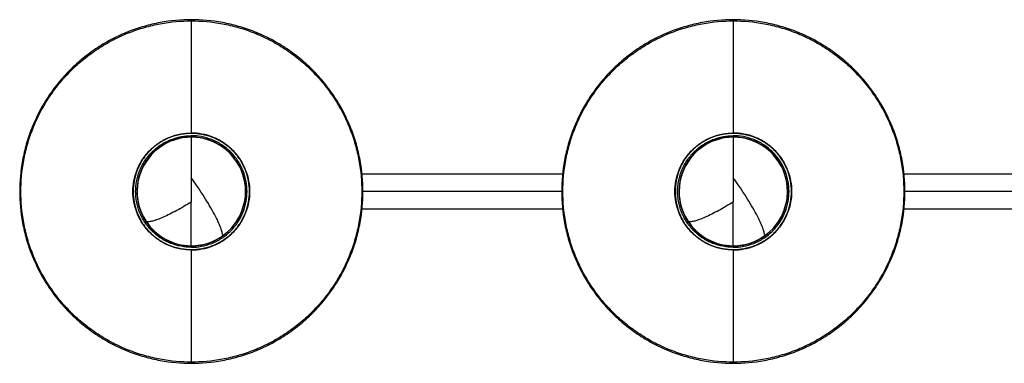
# Paper-space layout '_Posterior' of a CAD drawing. Header units: millimetres. Extents: x 192 to 1282, y 3815 to 4005.
# Tile 1 of 2: x 192 to 737, y 3815 to 4005. Entities that reach past the tile are written whole.
import ezdxf

# ---------------------------------------------------------------- set-up
doc = ezdxf.new("R2010")
doc.units = ezdxf.units.MM

psp = doc.layouts.new('_Posterior')

# ---------------------------------------------------------------- linework, layer by layer
at = {"color": 7, "linetype": 'Continuous', "lineweight": 25}
for p, q in [((492.54, 3919.94), (381.52, 3919.94)), ((792.54, 3919.94), (681.52, 3919.94)), ((192.67, 3910.44), (192.02, 3910.44)), ((492.67, 3910.44), (381.38, 3910.44)), ((792.67, 3910.44), (681.38, 3910.44)), ((381.52, 3900.94), (492.54, 3900.94)), ((681.52, 3900.94), (792.54, 3900.94)), ((261.8, 3894.22), (262.45, 3893.79)), ((561.8, 3894.22), (562.45, 3893.79))]:
    psp.add_line(p, q, dxfattribs=at)
for centre, start, end in [((287.03, 3910.44), 270.0046, 212.723), ((587.03, 3910.44), 270.0046, 212.723), ((287.03, 3910.44), 212.723, 270.0046), ((587.03, 3910.44), 212.723, 270.0046)]:
    psp.add_arc(centre, 30, start, end, dxfattribs=at)
for points, knots in [([(287.03, 4005.44), (281.43, 4005.44), (275.62, 4004.94), (266.8, 4003.31), (263.84, 4002.62), (257.93, 4000.93), (254.98, 3999.93), (249.13, 3997.61), (246.24, 3996.3), (240.55, 3993.36), (237.76, 3991.73), (232.33, 3988.18), (229.69, 3986.25), (224.61, 3982.13), (222.17, 3979.93), (217.53, 3975.3), (215.33, 3972.86), (211.21, 3967.78), (209.29, 3965.14), (205.73, 3959.71), (204.11, 3956.92), (201.17, 3951.23), (199.85, 3948.33), (197.54, 3942.48), (196.54, 3939.53), (194.85, 3933.62), (194.15, 3930.66), (192.52, 3921.84), (192.02, 3916.03), (192.02, 3910.44)], [0, 0, 0, 0, 0.125, 0.125, 0.1875, 0.1875, 0.25, 0.25, 0.3125, 0.3125, 0.375, 0.375, 0.4375, 0.4375, 0.5, 0.5, 0.5625, 0.5625, 0.625, 0.625, 0.6875, 0.6875, 0.75, 0.75, 0.8125, 0.8125, 0.875, 0.875, 1, 1, 1, 1]), ([(192.67, 3910.44), (192.67, 3916), (193.17, 3921.76), (194.79, 3930.52), (195.48, 3933.46), (197.16, 3939.33), (198.15, 3942.26), (200.45, 3948.07), (201.75, 3950.95), (204.68, 3956.6), (206.29, 3959.37), (209.82, 3964.76), (211.73, 3967.38), (215.82, 3972.43), (218.01, 3974.85), (222.61, 3979.46), (225.04, 3981.64), (230.08, 3985.73), (232.7, 3987.65), (238.09, 3991.17), (240.87, 3992.79), (246.52, 3995.71), (249.39, 3997.02), (255.2, 3999.31), (258.13, 4000.31), (264, 4001.99), (266.94, 4002.67), (275.7, 4004.3), (281.47, 4004.79), (287.03, 4004.79)], [0, 0, 0, 0, 0.125, 0.125, 0.1875, 0.1875, 0.25, 0.25, 0.3125, 0.3125, 0.375, 0.375, 0.4375, 0.4375, 0.5, 0.5, 0.5625, 0.5625, 0.625, 0.625, 0.6875, 0.6875, 0.75, 0.75, 0.8125, 0.8125, 0.875, 0.875, 1, 1, 1, 1]), ([(382.03, 3910.44), (382.03, 3916.03), (381.54, 3921.84), (379.9, 3930.66), (379.21, 3933.62), (377.52, 3939.53), (376.52, 3942.48), (374.21, 3948.33), (372.89, 3951.23), (369.95, 3956.92), (368.32, 3959.71), (364.77, 3965.14), (362.85, 3967.78), (358.72, 3972.86), (356.53, 3975.3), (351.89, 3979.93), (349.45, 3982.13), (344.37, 3986.25), (341.73, 3988.18), (336.3, 3991.73), (333.51, 3993.36), (327.82, 3996.3), (324.92, 3997.61), (319.08, 3999.93), (316.12, 4000.93), (310.22, 4002.62), (307.26, 4003.31), (298.43, 4004.94), (292.63, 4005.44), (287.03, 4005.44)], [0, 0, 0, 0, 0.125, 0.125, 0.1875, 0.1875, 0.25, 0.25, 0.3125, 0.3125, 0.375, 0.375, 0.4375, 0.4375, 0.5, 0.5, 0.5625, 0.5625, 0.625, 0.625, 0.6875, 0.6875, 0.75, 0.75, 0.8125, 0.8125, 0.875, 0.875, 1, 1, 1, 1]), ([(287.03, 4004.79), (292.59, 4004.79), (298.36, 4004.3), (307.12, 4002.67), (310.06, 4001.99), (315.93, 4000.31), (318.86, 3999.31), (324.66, 3997.02), (327.54, 3995.71), (333.19, 3992.79), (335.96, 3991.17), (341.36, 3987.65), (343.98, 3985.73), (349.02, 3981.64), (351.44, 3979.46), (356.05, 3974.85), (358.23, 3972.43), (362.33, 3967.38), (364.24, 3964.76), (367.77, 3959.37), (369.38, 3956.6), (372.3, 3950.95), (373.61, 3948.07), (375.91, 3942.26), (376.9, 3939.33), (378.58, 3933.46), (379.27, 3930.52), (380.89, 3921.76), (381.38, 3916), (381.38, 3910.44)], [0, 0, 0, 0, 0.125, 0.125, 0.1875, 0.1875, 0.25, 0.25, 0.3125, 0.3125, 0.375, 0.375, 0.4375, 0.4375, 0.5, 0.5, 0.5625, 0.5625, 0.625, 0.625, 0.6875, 0.6875, 0.75, 0.75, 0.8125, 0.8125, 0.875, 0.875, 1, 1, 1, 1]), ([(287.03, 4004.79), (287.03, 3995.81), (287.03, 3986.08), (287.03, 3965.34), (287.03, 3954.31), (287.03, 3942.76)], [0, 0, 0, 0, 0.5, 0.5, 1, 1, 1, 1]), ([(587.03, 4005.44), (581.43, 4005.44), (575.62, 4004.94), (566.8, 4003.31), (563.84, 4002.62), (557.93, 4000.93), (554.98, 3999.93), (549.13, 3997.61), (546.24, 3996.3), (540.55, 3993.36), (537.76, 3991.73), (532.33, 3988.18), (529.69, 3986.25), (524.61, 3982.13), (522.17, 3979.93), (517.53, 3975.3), (515.33, 3972.86), (511.21, 3967.78), (509.29, 3965.14), (505.73, 3959.71), (504.11, 3956.92), (501.17, 3951.23), (499.85, 3948.33), (497.54, 3942.48), (496.54, 3939.53), (494.85, 3933.62), (494.15, 3930.66), (492.52, 3921.84), (492.02, 3916.03), (492.02, 3910.44)], [0, 0, 0, 0, 0.125, 0.125, 0.1875, 0.1875, 0.25, 0.25, 0.3125, 0.3125, 0.375, 0.375, 0.4375, 0.4375, 0.5, 0.5, 0.5625, 0.5625, 0.625, 0.625, 0.6875, 0.6875, 0.75, 0.75, 0.8125, 0.8125, 0.875, 0.875, 1, 1, 1, 1]), ([(492.67, 3910.44), (492.67, 3916), (493.17, 3921.76), (494.79, 3930.52), (495.48, 3933.46), (497.16, 3939.33), (498.15, 3942.26), (500.45, 3948.07), (501.75, 3950.95), (504.68, 3956.6), (506.29, 3959.37), (509.82, 3964.76), (511.73, 3967.38), (515.82, 3972.43), (518.01, 3974.85), (522.61, 3979.46), (525.04, 3981.64), (530.08, 3985.73), (532.7, 3987.65), (538.09, 3991.17), (540.87, 3992.79), (546.52, 3995.71), (549.39, 3997.02), (555.2, 3999.31), (558.13, 4000.31), (564, 4001.99), (566.94, 4002.67), (575.7, 4004.3), (581.47, 4004.79), (587.03, 4004.79)], [0, 0, 0, 0, 0.125, 0.125, 0.1875, 0.1875, 0.25, 0.25, 0.3125, 0.3125, 0.375, 0.375, 0.4375, 0.4375, 0.5, 0.5, 0.5625, 0.5625, 0.625, 0.625, 0.6875, 0.6875, 0.75, 0.75, 0.8125, 0.8125, 0.875, 0.875, 1, 1, 1, 1]), ([(682.03, 3910.44), (682.03, 3916.03), (681.54, 3921.84), (679.9, 3930.66), (679.21, 3933.62), (677.52, 3939.53), (676.52, 3942.48), (674.21, 3948.33), (672.89, 3951.23), (669.95, 3956.92), (668.32, 3959.71), (664.77, 3965.14), (662.85, 3967.78), (658.72, 3972.86), (656.53, 3975.3), (651.89, 3979.93), (649.45, 3982.13), (644.37, 3986.25), (641.73, 3988.18), (636.3, 3991.73), (633.51, 3993.36), (627.82, 3996.3), (624.92, 3997.61), (619.08, 3999.93), (616.12, 4000.93), (610.22, 4002.62), (607.26, 4003.31), (598.43, 4004.94), (592.63, 4005.44), (587.03, 4005.44)], [0, 0, 0, 0, 0.125, 0.125, 0.1875, 0.1875, 0.25, 0.25, 0.3125, 0.3125, 0.375, 0.375, 0.4375, 0.4375, 0.5, 0.5, 0.5625, 0.5625, 0.625, 0.625, 0.6875, 0.6875, 0.75, 0.75, 0.8125, 0.8125, 0.875, 0.875, 1, 1, 1, 1]), ([(587.03, 4004.79), (592.59, 4004.79), (598.36, 4004.3), (607.12, 4002.67), (610.06, 4001.99), (615.93, 4000.31), (618.86, 3999.31), (624.66, 3997.02), (627.54, 3995.71), (633.19, 3992.79), (635.96, 3991.17), (641.36, 3987.65), (643.98, 3985.73), (649.02, 3981.64), (651.44, 3979.46), (656.05, 3974.85), (658.23, 3972.43), (662.33, 3967.38), (664.24, 3964.76), (667.77, 3959.37), (669.38, 3956.6), (672.3, 3950.95), (673.61, 3948.07), (675.91, 3942.26), (676.9, 3939.33), (678.58, 3933.46), (679.27, 3930.52), (680.89, 3921.76), (681.38, 3916), (681.38, 3910.44)], [0, 0, 0, 0, 0.125, 0.125, 0.1875, 0.1875, 0.25, 0.25, 0.3125, 0.3125, 0.375, 0.375, 0.4375, 0.4375, 0.5, 0.5, 0.5625, 0.5625, 0.625, 0.625, 0.6875, 0.6875, 0.75, 0.75, 0.8125, 0.8125, 0.875, 0.875, 1, 1, 1, 1]), ([(587.03, 4004.79), (587.03, 3995.81), (587.03, 3986.08), (587.03, 3965.34), (587.03, 3954.31), (587.03, 3942.76)], [0, 0, 0, 0, 0.5, 0.5, 1, 1, 1, 1]), ([(287.03, 3878.11), (285.12, 3878.11), (283.15, 3878.28), (279.15, 3879.02), (277.12, 3879.59), (273.14, 3881.17), (271.19, 3882.17), (267.49, 3884.59), (265.75, 3886), (262.59, 3889.15), (261.18, 3890.9), (258.76, 3894.59), (257.76, 3896.55), (256.18, 3900.53), (255.61, 3902.55), (254.87, 3906.55), (254.7, 3908.53), (254.7, 3912.34), (254.87, 3914.32), (255.61, 3918.32), (256.18, 3920.34), (257.76, 3924.32), (258.76, 3926.28), (261.18, 3929.97), (262.59, 3931.72), (265.75, 3934.87), (267.49, 3936.28), (271.19, 3938.7), (273.14, 3939.7), (277.12, 3941.28), (279.15, 3941.85), (283.15, 3942.59), (285.12, 3942.76), (287.03, 3942.76)], [0, 0, 0, 0, 0.0625, 0.0625, 0.125, 0.125, 0.1875, 0.1875, 0.25, 0.25, 0.3125, 0.3125, 0.375, 0.375, 0.4375, 0.4375, 0.5, 0.5, 0.5625, 0.5625, 0.625, 0.625, 0.6875, 0.6875, 0.75, 0.75, 0.8125, 0.8125, 0.875, 0.875, 0.9375, 0.9375, 1, 1, 1, 1]), ([(287.03, 3878.17), (285.13, 3878.17), (283.16, 3878.34), (279.16, 3879.08), (277.14, 3879.65), (273.17, 3881.22), (271.22, 3882.22), (267.53, 3884.63), (265.79, 3886.04), (262.64, 3889.19), (261.23, 3890.93), (258.82, 3894.62), (257.81, 3896.57), (256.24, 3900.54), (255.67, 3902.57), (254.93, 3906.56), (254.76, 3908.53), (254.76, 3912.34), (254.93, 3914.31), (255.67, 3918.3), (256.24, 3920.33), (257.81, 3924.3), (258.82, 3926.25), (261.23, 3929.94), (262.64, 3931.68), (265.79, 3934.83), (267.53, 3936.24), (271.22, 3938.65), (273.17, 3939.65), (277.14, 3941.22), (279.16, 3941.79), (283.16, 3942.53), (285.13, 3942.7), (287.03, 3942.7)], [0, 0, 0, 0, 0.0625, 0.0625, 0.125, 0.125, 0.1875, 0.1875, 0.25, 0.25, 0.3125, 0.3125, 0.375, 0.375, 0.4375, 0.4375, 0.5, 0.5, 0.5625, 0.5625, 0.625, 0.625, 0.6875, 0.6875, 0.75, 0.75, 0.8125, 0.8125, 0.875, 0.875, 0.9375, 0.9375, 1, 1, 1, 1]), ([(287.03, 3942.63), (285.13, 3942.63), (283.16, 3942.46), (279.18, 3941.73), (277.16, 3941.16), (273.2, 3939.59), (271.25, 3938.59), (267.57, 3936.18), (265.83, 3934.77), (262.69, 3931.63), (261.28, 3929.89), (258.88, 3926.21), (257.88, 3924.27), (256.31, 3920.31), (255.74, 3918.29), (255, 3914.3), (254.83, 3912.33), (254.83, 3908.54), (255, 3906.57), (255.74, 3902.58), (256.31, 3900.57), (257.88, 3896.6), (258.88, 3894.66), (261.28, 3890.98), (262.69, 3889.24), (265.83, 3886.1), (267.57, 3884.69), (271.25, 3882.28), (273.2, 3881.28), (277.16, 3879.71), (279.18, 3879.14), (283.16, 3878.41), (285.13, 3878.24), (287.03, 3878.24)], [0, 0, 0, 0, 0.0625, 0.0625, 0.125, 0.125, 0.1875, 0.1875, 0.25, 0.25, 0.3125, 0.3125, 0.375, 0.375, 0.4375, 0.4375, 0.5, 0.5, 0.5625, 0.5625, 0.625, 0.625, 0.6875, 0.6875, 0.75, 0.75, 0.8125, 0.8125, 0.875, 0.875, 0.9375, 0.9375, 1, 1, 1, 1]), ([(256.19, 3910.44), (256.19, 3912.25), (256.35, 3914.14), (257.06, 3917.96), (257.6, 3919.89), (259.11, 3923.68), (260.06, 3925.55), (262.37, 3929.07), (263.72, 3930.74), (266.73, 3933.75), (268.39, 3935.09), (271.92, 3937.4), (273.78, 3938.36), (277.58, 3939.86), (279.51, 3940.41), (283.33, 3941.11), (285.21, 3941.27), (287.03, 3941.27)], [0, 0, 0, 0, 0.125, 0.125, 0.25, 0.25, 0.375, 0.375, 0.5, 0.5, 0.625, 0.625, 0.75, 0.75, 0.875, 0.875, 1, 1, 1, 1]), ([(287.03, 3940.59), (285.25, 3940.59), (283.41, 3940.43), (279.68, 3939.74), (277.79, 3939.21), (274.07, 3937.74), (272.25, 3936.8), (268.81, 3934.55), (267.18, 3933.23), (264.24, 3930.28), (262.92, 3928.66), (260.66, 3925.21), (259.73, 3923.39), (258.26, 3919.68), (257.73, 3917.79), (257.03, 3914.06), (256.88, 3912.21), (256.88, 3908.66), (257.03, 3906.82), (257.73, 3903.08), (258.26, 3901.19), (259.73, 3897.48), (260.66, 3895.66), (262.92, 3892.21), (264.24, 3890.59), (267.18, 3887.64), (268.81, 3886.33), (272.25, 3884.07), (274.07, 3883.13), (277.79, 3881.67), (279.68, 3881.13), (283.41, 3880.44), (285.25, 3880.28), (287.03, 3880.28)], [0, 0, 0, 0, 0.0625, 0.0625, 0.125, 0.125, 0.1875, 0.1875, 0.25, 0.25, 0.3125, 0.3125, 0.375, 0.375, 0.4375, 0.4375, 0.5, 0.5, 0.5625, 0.5625, 0.625, 0.625, 0.6875, 0.6875, 0.75, 0.75, 0.8125, 0.8125, 0.875, 0.875, 0.9375, 0.9375, 1, 1, 1, 1]), ([(319.36, 3910.44), (319.36, 3912.34), (319.19, 3914.32), (318.45, 3918.32), (317.87, 3920.34), (316.3, 3924.32), (315.29, 3926.28), (312.88, 3929.97), (311.47, 3931.72), (308.31, 3934.87), (306.57, 3936.28), (302.87, 3938.7), (300.92, 3939.7), (296.94, 3941.28), (294.91, 3941.85), (290.91, 3942.59), (288.93, 3942.76), (287.03, 3942.76)], [0, 0, 0, 0, 0.125, 0.125, 0.25, 0.25, 0.375, 0.375, 0.5, 0.5, 0.625, 0.625, 0.75, 0.75, 0.875, 0.875, 1, 1, 1, 1]), ([(287.03, 3942.7), (288.93, 3942.7), (290.9, 3942.53), (294.9, 3941.79), (296.92, 3941.22), (300.89, 3939.65), (302.84, 3938.65), (306.53, 3936.24), (308.27, 3934.83), (311.42, 3931.68), (312.83, 3929.94), (315.24, 3926.25), (316.24, 3924.3), (317.82, 3920.33), (318.39, 3918.3), (319.13, 3914.31), (319.3, 3912.34), (319.3, 3908.53), (319.13, 3906.56), (318.39, 3902.57), (317.82, 3900.54), (316.24, 3896.57), (315.24, 3894.62), (312.83, 3890.93), (311.42, 3889.19), (308.27, 3886.04), (306.53, 3884.63), (302.84, 3882.22), (300.89, 3881.22), (296.92, 3879.65), (294.9, 3879.08), (290.9, 3878.34), (288.93, 3878.17), (287.03, 3878.17)], [0, 0, 0, 0, 0.0625, 0.0625, 0.125, 0.125, 0.1875, 0.1875, 0.25, 0.25, 0.3125, 0.3125, 0.375, 0.375, 0.4375, 0.4375, 0.5, 0.5, 0.5625, 0.5625, 0.625, 0.625, 0.6875, 0.6875, 0.75, 0.75, 0.8125, 0.8125, 0.875, 0.875, 0.9375, 0.9375, 1, 1, 1, 1]), ([(319.23, 3910.44), (319.23, 3912.33), (319.06, 3914.3), (318.32, 3918.29), (317.75, 3920.31), (316.18, 3924.27), (315.18, 3926.21), (312.77, 3929.89), (311.37, 3931.63), (308.22, 3934.77), (306.49, 3936.18), (302.81, 3938.59), (300.86, 3939.59), (296.9, 3941.16), (294.88, 3941.73), (290.89, 3942.46), (288.93, 3942.63), (287.03, 3942.63)], [0, 0, 0, 0, 0.125, 0.125, 0.25, 0.25, 0.375, 0.375, 0.5, 0.5, 0.625, 0.625, 0.75, 0.75, 0.875, 0.875, 1, 1, 1, 1]), ([(317.87, 3910.44), (317.87, 3912.25), (317.71, 3914.14), (317, 3917.96), (316.45, 3919.89), (314.95, 3923.68), (313.99, 3925.55), (311.69, 3929.07), (310.34, 3930.74), (307.33, 3933.75), (305.67, 3935.09), (302.14, 3937.4), (300.28, 3938.36), (296.48, 3939.86), (294.55, 3940.41), (290.73, 3941.11), (288.85, 3941.27), (287.03, 3941.27)], [0, 0, 0, 0, 0.125, 0.125, 0.25, 0.25, 0.375, 0.375, 0.5, 0.5, 0.625, 0.625, 0.75, 0.75, 0.875, 0.875, 1, 1, 1, 1]), ([(287.03, 3941.27), (287.03, 3941.15), (287.03, 3941.02), (287.03, 3940.79), (287.03, 3940.68), (287.03, 3940.59)], [0, 0, 0, 0, 0.5, 0.5, 1, 1, 1, 1]), ([(310.67, 3891.97), (311.22, 3892.61), (313.09, 3894.8), (315.18, 3899.22), (316.84, 3904.8), (317.35, 3910.44), (316.83, 3916.06), (315.22, 3921.68), (312.42, 3927.09), (308.5, 3931.91), (303.68, 3935.83), (298.28, 3938.61), (292.66, 3940.29), (288.87, 3940.49), (287.03, 3940.59)], [0, 0, 0, 0, 0.037603, 0.128052, 0.214891, 0.296823, 0.378754, 0.465593, 0.556043, 0.648411, 0.74078, 0.83123, 0.918069, 1, 1, 1, 1]), ([(287.03, 3940.44), (287.03, 3940.44), (287.03, 3940.32), (287.03, 3939.82), (287.03, 3939.44), (287.03, 3938.39), (287.03, 3937.73), (287.03, 3936.15), (287.03, 3935.22), (287.03, 3933.13), (287.03, 3931.97), (287.03, 3929.48), (287.03, 3928.14), (287.03, 3925.36), (287.03, 3923.91), (287.03, 3920.98), (287.03, 3919.49), (287.03, 3918.01)], [0, 0, 0, 0, 0.125, 0.125, 0.25, 0.25, 0.375, 0.375, 0.5, 0.5, 0.625, 0.625, 0.75, 0.75, 0.875, 0.875, 1, 1, 1, 1]), ([(587.03, 3878.11), (585.12, 3878.11), (583.15, 3878.28), (579.15, 3879.02), (577.12, 3879.59), (573.14, 3881.17), (571.19, 3882.17), (567.49, 3884.59), (565.75, 3886), (562.59, 3889.15), (561.18, 3890.9), (558.76, 3894.59), (557.76, 3896.55), (556.18, 3900.53), (555.61, 3902.55), (554.87, 3906.55), (554.7, 3908.53), (554.7, 3912.34), (554.87, 3914.32), (555.61, 3918.32), (556.18, 3920.34), (557.76, 3924.32), (558.76, 3926.28), (561.18, 3929.97), (562.59, 3931.72), (565.75, 3934.87), (567.49, 3936.28), (571.19, 3938.7), (573.14, 3939.7), (577.12, 3941.28), (579.15, 3941.85), (583.15, 3942.59), (585.12, 3942.76), (587.03, 3942.76)], [0, 0, 0, 0, 0.0625, 0.0625, 0.125, 0.125, 0.1875, 0.1875, 0.25, 0.25, 0.3125, 0.3125, 0.375, 0.375, 0.4375, 0.4375, 0.5, 0.5, 0.5625, 0.5625, 0.625, 0.625, 0.6875, 0.6875, 0.75, 0.75, 0.8125, 0.8125, 0.875, 0.875, 0.9375, 0.9375, 1, 1, 1, 1]), ([(587.03, 3878.17), (585.13, 3878.17), (583.16, 3878.34), (579.16, 3879.08), (577.14, 3879.65), (573.17, 3881.22), (571.22, 3882.22), (567.53, 3884.63), (565.79, 3886.04), (562.64, 3889.19), (561.23, 3890.93), (558.82, 3894.62), (557.81, 3896.57), (556.24, 3900.54), (555.67, 3902.57), (554.93, 3906.56), (554.76, 3908.53), (554.76, 3912.34), (554.93, 3914.31), (555.67, 3918.3), (556.24, 3920.33), (557.81, 3924.3), (558.82, 3926.25), (561.23, 3929.94), (562.64, 3931.68), (565.79, 3934.83), (567.53, 3936.24), (571.22, 3938.65), (573.17, 3939.65), (577.14, 3941.22), (579.16, 3941.79), (583.16, 3942.53), (585.13, 3942.7), (587.03, 3942.7)], [0, 0, 0, 0, 0.0625, 0.0625, 0.125, 0.125, 0.1875, 0.1875, 0.25, 0.25, 0.3125, 0.3125, 0.375, 0.375, 0.4375, 0.4375, 0.5, 0.5, 0.5625, 0.5625, 0.625, 0.625, 0.6875, 0.6875, 0.75, 0.75, 0.8125, 0.8125, 0.875, 0.875, 0.9375, 0.9375, 1, 1, 1, 1]), ([(587.03, 3942.63), (585.13, 3942.63), (583.16, 3942.46), (579.18, 3941.73), (577.16, 3941.16), (573.2, 3939.59), (571.25, 3938.59), (567.57, 3936.18), (565.83, 3934.77), (562.69, 3931.63), (561.28, 3929.89), (558.88, 3926.21), (557.88, 3924.27), (556.31, 3920.31), (555.74, 3918.29), (555, 3914.3), (554.83, 3912.33), (554.83, 3908.54), (555, 3906.57), (555.74, 3902.58), (556.31, 3900.57), (557.88, 3896.6), (558.88, 3894.66), (561.28, 3890.98), (562.69, 3889.24), (565.83, 3886.1), (567.57, 3884.69), (571.25, 3882.28), (573.2, 3881.28), (577.16, 3879.71), (579.18, 3879.14), (583.16, 3878.41), (585.13, 3878.24), (587.03, 3878.24)], [0, 0, 0, 0, 0.0625, 0.0625, 0.125, 0.125, 0.1875, 0.1875, 0.25, 0.25, 0.3125, 0.3125, 0.375, 0.375, 0.4375, 0.4375, 0.5, 0.5, 0.5625, 0.5625, 0.625, 0.625, 0.6875, 0.6875, 0.75, 0.75, 0.8125, 0.8125, 0.875, 0.875, 0.9375, 0.9375, 1, 1, 1, 1]), ([(556.19, 3910.44), (556.19, 3912.25), (556.35, 3914.14), (557.06, 3917.96), (557.6, 3919.89), (559.11, 3923.68), (560.06, 3925.55), (562.37, 3929.07), (563.72, 3930.74), (566.73, 3933.75), (568.39, 3935.09), (571.92, 3937.4), (573.78, 3938.36), (577.58, 3939.86), (579.51, 3940.41), (583.33, 3941.11), (585.21, 3941.27), (587.03, 3941.27)], [0, 0, 0, 0, 0.125, 0.125, 0.25, 0.25, 0.375, 0.375, 0.5, 0.5, 0.625, 0.625, 0.75, 0.75, 0.875, 0.875, 1, 1, 1, 1]), ([(587.03, 3940.59), (585.25, 3940.59), (583.41, 3940.43), (579.68, 3939.74), (577.79, 3939.21), (574.07, 3937.74), (572.25, 3936.8), (568.81, 3934.55), (567.18, 3933.23), (564.24, 3930.28), (562.92, 3928.66), (560.66, 3925.21), (559.73, 3923.39), (558.26, 3919.68), (557.73, 3917.79), (557.03, 3914.06), (556.88, 3912.21), (556.88, 3908.66), (557.03, 3906.82), (557.73, 3903.08), (558.26, 3901.19), (559.73, 3897.48), (560.66, 3895.66), (562.92, 3892.21), (564.24, 3890.59), (567.18, 3887.64), (568.81, 3886.33), (572.25, 3884.07), (574.07, 3883.13), (577.79, 3881.67), (579.68, 3881.13), (583.41, 3880.44), (585.25, 3880.28), (587.03, 3880.28)], [0, 0, 0, 0, 0.0625, 0.0625, 0.125, 0.125, 0.1875, 0.1875, 0.25, 0.25, 0.3125, 0.3125, 0.375, 0.375, 0.4375, 0.4375, 0.5, 0.5, 0.5625, 0.5625, 0.625, 0.625, 0.6875, 0.6875, 0.75, 0.75, 0.8125, 0.8125, 0.875, 0.875, 0.9375, 0.9375, 1, 1, 1, 1]), ([(619.36, 3910.44), (619.36, 3912.34), (619.19, 3914.32), (618.45, 3918.32), (617.87, 3920.34), (616.3, 3924.32), (615.29, 3926.28), (612.88, 3929.97), (611.47, 3931.72), (608.31, 3934.87), (606.57, 3936.28), (602.87, 3938.7), (600.92, 3939.7), (596.94, 3941.28), (594.91, 3941.85), (590.91, 3942.59), (588.93, 3942.76), (587.03, 3942.76)], [0, 0, 0, 0, 0.125, 0.125, 0.25, 0.25, 0.375, 0.375, 0.5, 0.5, 0.625, 0.625, 0.75, 0.75, 0.875, 0.875, 1, 1, 1, 1]), ([(587.03, 3942.7), (588.93, 3942.7), (590.9, 3942.53), (594.9, 3941.79), (596.92, 3941.22), (600.89, 3939.65), (602.84, 3938.65), (606.53, 3936.24), (608.27, 3934.83), (611.42, 3931.68), (612.83, 3929.94), (615.24, 3926.25), (616.24, 3924.3), (617.82, 3920.33), (618.39, 3918.3), (619.13, 3914.31), (619.3, 3912.34), (619.3, 3908.53), (619.13, 3906.56), (618.39, 3902.57), (617.82, 3900.54), (616.24, 3896.57), (615.24, 3894.62), (612.83, 3890.93), (611.42, 3889.19), (608.27, 3886.04), (606.53, 3884.63), (602.84, 3882.22), (600.89, 3881.22), (596.92, 3879.65), (594.9, 3879.08), (590.9, 3878.34), (588.93, 3878.17), (587.03, 3878.17)], [0, 0, 0, 0, 0.0625, 0.0625, 0.125, 0.125, 0.1875, 0.1875, 0.25, 0.25, 0.3125, 0.3125, 0.375, 0.375, 0.4375, 0.4375, 0.5, 0.5, 0.5625, 0.5625, 0.625, 0.625, 0.6875, 0.6875, 0.75, 0.75, 0.8125, 0.8125, 0.875, 0.875, 0.9375, 0.9375, 1, 1, 1, 1]), ([(619.23, 3910.44), (619.23, 3912.33), (619.06, 3914.3), (618.32, 3918.29), (617.75, 3920.31), (616.18, 3924.27), (615.18, 3926.21), (612.77, 3929.89), (611.37, 3931.63), (608.22, 3934.77), (606.49, 3936.18), (602.81, 3938.59), (600.86, 3939.59), (596.9, 3941.16), (594.88, 3941.73), (590.89, 3942.46), (588.93, 3942.63), (587.03, 3942.63)], [0, 0, 0, 0, 0.125, 0.125, 0.25, 0.25, 0.375, 0.375, 0.5, 0.5, 0.625, 0.625, 0.75, 0.75, 0.875, 0.875, 1, 1, 1, 1]), ([(617.87, 3910.44), (617.87, 3912.25), (617.71, 3914.14), (617, 3917.96), (616.45, 3919.89), (614.95, 3923.68), (613.99, 3925.55), (611.69, 3929.07), (610.34, 3930.74), (607.33, 3933.75), (605.67, 3935.09), (602.14, 3937.4), (600.28, 3938.36), (596.48, 3939.86), (594.55, 3940.41), (590.73, 3941.11), (588.85, 3941.27), (587.03, 3941.27)], [0, 0, 0, 0, 0.125, 0.125, 0.25, 0.25, 0.375, 0.375, 0.5, 0.5, 0.625, 0.625, 0.75, 0.75, 0.875, 0.875, 1, 1, 1, 1]), ([(587.03, 3941.27), (587.03, 3941.14), (587.03, 3941.01), (587.03, 3940.77), (587.03, 3940.67), (587.03, 3940.59)], [0, 0, 0, 0, 0.5, 0.5, 1, 1, 1, 1]), ([(610.67, 3891.97), (611.22, 3892.61), (613.09, 3894.8), (615.18, 3899.22), (616.84, 3904.8), (617.35, 3910.44), (616.83, 3916.06), (615.22, 3921.68), (612.42, 3927.09), (608.5, 3931.91), (603.68, 3935.83), (598.28, 3938.61), (592.66, 3940.29), (588.87, 3940.49), (587.03, 3940.59)], [0, 0, 0, 0, 0.037603, 0.128052, 0.214891, 0.296823, 0.378754, 0.465593, 0.556043, 0.648411, 0.74078, 0.83123, 0.918069, 1, 1, 1, 1]), ([(587.03, 3940.44), (587.03, 3940.44), (587.03, 3940.32), (587.03, 3939.82), (587.03, 3939.44), (587.03, 3938.39), (587.03, 3937.73), (587.03, 3936.15), (587.03, 3935.22), (587.03, 3933.13), (587.03, 3931.97), (587.03, 3929.48), (587.03, 3928.14), (587.03, 3925.36), (587.03, 3923.91), (587.03, 3920.98), (587.03, 3919.49), (587.03, 3918.01)], [0, 0, 0, 0, 0.125, 0.125, 0.25, 0.25, 0.375, 0.375, 0.5, 0.5, 0.625, 0.625, 0.75, 0.75, 0.875, 0.875, 1, 1, 1, 1]), ([(287.03, 3918.01), (287.03, 3915.85), (287.03, 3913.6), (287.03, 3909.08), (287.03, 3906.81), (287.03, 3904.62)], [0, 0, 0, 0, 0.5, 0.5, 1, 1, 1, 1]), ([(304.24, 3886.66), (304.24, 3887.1), (304.15, 3887.69), (303.75, 3889.17), (303.45, 3890.07), (302.61, 3892.16), (302.07, 3893.36), (300.79, 3896), (300.04, 3897.45), (298.36, 3900.51), (297.43, 3902.12), (295.46, 3905.41), (294.42, 3907.08), (292.3, 3910.38), (291.23, 3912), (289.09, 3915.12), (288.04, 3916.61), (287.03, 3918.01)], [0, 0, 0, 0, 0.125, 0.125, 0.25, 0.25, 0.375, 0.375, 0.5, 0.5, 0.625, 0.625, 0.75, 0.75, 0.875, 0.875, 1, 1, 1, 1]), ([(587.03, 3918.01), (587.03, 3915.85), (587.03, 3913.6), (587.03, 3909.08), (587.03, 3906.81), (587.03, 3904.62)], [0, 0, 0, 0, 0.5, 0.5, 1, 1, 1, 1]), ([(604.24, 3886.66), (604.24, 3887.1), (604.15, 3887.69), (603.75, 3889.17), (603.45, 3890.07), (602.61, 3892.16), (602.07, 3893.36), (600.79, 3896), (600.04, 3897.45), (598.36, 3900.51), (597.43, 3902.12), (595.46, 3905.41), (594.42, 3907.08), (592.3, 3910.38), (591.23, 3912), (589.09, 3915.12), (588.04, 3916.61), (587.03, 3918.01)], [0, 0, 0, 0, 0.125, 0.125, 0.25, 0.25, 0.375, 0.375, 0.5, 0.5, 0.625, 0.625, 0.75, 0.75, 0.875, 0.875, 1, 1, 1, 1]), ([(192.02, 3910.44), (192.02, 3904.84), (192.52, 3899.03), (194.15, 3890.21), (194.85, 3887.25), (196.54, 3881.34), (197.54, 3878.39), (199.85, 3872.54), (201.17, 3869.64), (204.11, 3863.96), (205.73, 3861.16), (209.29, 3855.73), (211.21, 3853.09), (215.33, 3848.01), (217.53, 3845.58), (222.17, 3840.94), (224.61, 3838.74), (229.69, 3834.62), (232.33, 3832.69), (237.76, 3829.14), (240.55, 3827.51), (246.24, 3824.57), (249.13, 3823.26), (254.98, 3820.94), (257.93, 3819.94), (263.84, 3818.25), (266.8, 3817.56), (275.62, 3815.93), (281.43, 3815.43), (287.03, 3815.43)], [0, 0, 0, 0, 0.125, 0.125, 0.1875, 0.1875, 0.25, 0.25, 0.3125, 0.3125, 0.375, 0.375, 0.4375, 0.4375, 0.5, 0.5, 0.5625, 0.5625, 0.625, 0.625, 0.6875, 0.6875, 0.75, 0.75, 0.8125, 0.8125, 0.875, 0.875, 1, 1, 1, 1]), ([(287.03, 3816.08), (281.47, 3816.08), (275.7, 3816.58), (266.94, 3818.2), (264, 3818.88), (258.13, 3820.56), (255.2, 3821.56), (249.39, 3823.86), (246.52, 3825.16), (240.87, 3828.08), (238.09, 3829.7), (232.7, 3833.22), (230.08, 3835.14), (225.04, 3839.23), (222.61, 3841.41), (218.01, 3846.02), (215.82, 3848.44), (211.73, 3853.49), (209.82, 3856.11), (206.29, 3861.5), (204.68, 3864.27), (201.75, 3869.92), (200.45, 3872.8), (198.15, 3878.61), (197.16, 3881.54), (195.48, 3887.41), (194.79, 3890.35), (193.17, 3899.11), (192.67, 3904.88), (192.67, 3910.44)], [0, 0, 0, 0, 0.125, 0.125, 0.1875, 0.1875, 0.25, 0.25, 0.3125, 0.3125, 0.375, 0.375, 0.4375, 0.4375, 0.5, 0.5, 0.5625, 0.5625, 0.625, 0.625, 0.6875, 0.6875, 0.75, 0.75, 0.8125, 0.8125, 0.875, 0.875, 1, 1, 1, 1]), ([(287.03, 3879.6), (285.21, 3879.6), (283.33, 3879.76), (279.51, 3880.47), (277.58, 3881.01), (273.78, 3882.51), (271.92, 3883.47), (268.39, 3885.78), (266.73, 3887.12), (263.72, 3890.13), (262.37, 3891.8), (260.06, 3895.32), (259.11, 3897.19), (257.6, 3900.98), (257.06, 3902.91), (256.35, 3906.73), (256.19, 3908.62), (256.19, 3910.44)], [0, 0, 0, 0, 0.125, 0.125, 0.25, 0.25, 0.375, 0.375, 0.5, 0.5, 0.625, 0.625, 0.75, 0.75, 0.875, 0.875, 1, 1, 1, 1]), ([(287.03, 3815.43), (292.63, 3815.43), (298.43, 3815.93), (307.26, 3817.56), (310.22, 3818.25), (316.12, 3819.94), (319.08, 3820.94), (324.92, 3823.26), (327.82, 3824.57), (333.51, 3827.51), (336.3, 3829.14), (341.73, 3832.69), (344.37, 3834.62), (349.45, 3838.74), (351.89, 3840.94), (356.53, 3845.58), (358.72, 3848.01), (362.85, 3853.09), (364.77, 3855.73), (368.32, 3861.16), (369.95, 3863.96), (372.89, 3869.64), (374.21, 3872.54), (376.52, 3878.39), (377.52, 3881.34), (379.21, 3887.25), (379.9, 3890.21), (381.54, 3899.03), (382.03, 3904.84), (382.03, 3910.44)], [0, 0, 0, 0, 0.125, 0.125, 0.1875, 0.1875, 0.25, 0.25, 0.3125, 0.3125, 0.375, 0.375, 0.4375, 0.4375, 0.5, 0.5, 0.5625, 0.5625, 0.625, 0.625, 0.6875, 0.6875, 0.75, 0.75, 0.8125, 0.8125, 0.875, 0.875, 1, 1, 1, 1]), ([(381.38, 3910.44), (381.38, 3904.88), (380.89, 3899.11), (379.27, 3890.35), (378.58, 3887.41), (376.9, 3881.54), (375.91, 3878.61), (373.61, 3872.8), (372.3, 3869.92), (369.38, 3864.27), (367.77, 3861.5), (364.24, 3856.11), (362.33, 3853.49), (358.23, 3848.44), (356.05, 3846.02), (351.44, 3841.41), (349.02, 3839.23), (343.98, 3835.14), (341.36, 3833.22), (335.96, 3829.7), (333.19, 3828.08), (327.54, 3825.16), (324.66, 3823.86), (318.86, 3821.56), (315.93, 3820.56), (310.06, 3818.88), (307.12, 3818.2), (298.36, 3816.58), (292.59, 3816.08), (287.03, 3816.08)], [0, 0, 0, 0, 0.125, 0.125, 0.1875, 0.1875, 0.25, 0.25, 0.3125, 0.3125, 0.375, 0.375, 0.4375, 0.4375, 0.5, 0.5, 0.5625, 0.5625, 0.625, 0.625, 0.6875, 0.6875, 0.75, 0.75, 0.8125, 0.8125, 0.875, 0.875, 1, 1, 1, 1]), ([(287.03, 3878.11), (288.93, 3878.11), (290.91, 3878.28), (294.91, 3879.02), (296.94, 3879.59), (300.92, 3881.17), (302.87, 3882.17), (306.57, 3884.59), (308.31, 3886), (311.47, 3889.15), (312.88, 3890.9), (315.29, 3894.59), (316.3, 3896.55), (317.87, 3900.53), (318.45, 3902.55), (319.19, 3906.55), (319.36, 3908.53), (319.36, 3910.44)], [0, 0, 0, 0, 0.125, 0.125, 0.25, 0.25, 0.375, 0.375, 0.5, 0.5, 0.625, 0.625, 0.75, 0.75, 0.875, 0.875, 1, 1, 1, 1]), ([(287.03, 3878.24), (288.93, 3878.24), (290.89, 3878.41), (294.88, 3879.14), (296.9, 3879.71), (300.86, 3881.28), (302.81, 3882.28), (306.49, 3884.69), (308.22, 3886.1), (311.37, 3889.24), (312.77, 3890.98), (315.18, 3894.66), (316.18, 3896.6), (317.75, 3900.57), (318.32, 3902.58), (319.06, 3906.57), (319.23, 3908.54), (319.23, 3910.44)], [0, 0, 0, 0, 0.125, 0.125, 0.25, 0.25, 0.375, 0.375, 0.5, 0.5, 0.625, 0.625, 0.75, 0.75, 0.875, 0.875, 1, 1, 1, 1]), ([(287.03, 3879.6), (288.85, 3879.6), (290.73, 3879.76), (294.55, 3880.47), (296.48, 3881.01), (300.28, 3882.51), (302.14, 3883.47), (305.67, 3885.78), (307.33, 3887.12), (310.34, 3890.13), (311.69, 3891.8), (313.99, 3895.32), (314.95, 3897.19), (316.45, 3900.98), (317, 3902.91), (317.71, 3906.73), (317.87, 3908.62), (317.87, 3910.44)], [0, 0, 0, 0, 0.125, 0.125, 0.25, 0.25, 0.375, 0.375, 0.5, 0.5, 0.625, 0.625, 0.75, 0.75, 0.875, 0.875, 1, 1, 1, 1]), ([(316.87, 3910.44), (316.8, 3908.81), (316.67, 3905.51), (315.72, 3902.36), (315.24, 3900.76)], [0, 0, 0, 0, 0.494681, 1, 1, 1, 1]), ([(492.02, 3910.44), (492.02, 3904.84), (492.52, 3899.03), (494.15, 3890.21), (494.85, 3887.25), (496.54, 3881.34), (497.54, 3878.39), (499.85, 3872.54), (501.17, 3869.64), (504.11, 3863.96), (505.73, 3861.16), (509.29, 3855.73), (511.21, 3853.09), (515.33, 3848.01), (517.53, 3845.58), (522.17, 3840.94), (524.61, 3838.74), (529.69, 3834.62), (532.33, 3832.69), (537.76, 3829.14), (540.55, 3827.51), (546.24, 3824.57), (549.13, 3823.26), (554.98, 3820.94), (557.93, 3819.94), (563.84, 3818.25), (566.8, 3817.56), (575.62, 3815.93), (581.43, 3815.43), (587.03, 3815.43)], [0, 0, 0, 0, 0.125, 0.125, 0.1875, 0.1875, 0.25, 0.25, 0.3125, 0.3125, 0.375, 0.375, 0.4375, 0.4375, 0.5, 0.5, 0.5625, 0.5625, 0.625, 0.625, 0.6875, 0.6875, 0.75, 0.75, 0.8125, 0.8125, 0.875, 0.875, 1, 1, 1, 1]), ([(587.03, 3816.08), (581.47, 3816.08), (575.7, 3816.58), (566.94, 3818.2), (564, 3818.88), (558.13, 3820.56), (555.2, 3821.56), (549.39, 3823.86), (546.52, 3825.16), (540.87, 3828.08), (538.09, 3829.7), (532.7, 3833.22), (530.08, 3835.14), (525.04, 3839.23), (522.61, 3841.41), (518.01, 3846.02), (515.82, 3848.44), (511.73, 3853.49), (509.82, 3856.11), (506.29, 3861.5), (504.68, 3864.27), (501.75, 3869.92), (500.45, 3872.8), (498.15, 3878.61), (497.16, 3881.54), (495.48, 3887.41), (494.79, 3890.35), (493.17, 3899.11), (492.67, 3904.88), (492.67, 3910.44)], [0, 0, 0, 0, 0.125, 0.125, 0.1875, 0.1875, 0.25, 0.25, 0.3125, 0.3125, 0.375, 0.375, 0.4375, 0.4375, 0.5, 0.5, 0.5625, 0.5625, 0.625, 0.625, 0.6875, 0.6875, 0.75, 0.75, 0.8125, 0.8125, 0.875, 0.875, 1, 1, 1, 1]), ([(587.03, 3879.6), (585.21, 3879.6), (583.33, 3879.76), (579.51, 3880.47), (577.58, 3881.01), (573.78, 3882.51), (571.92, 3883.47), (568.39, 3885.78), (566.73, 3887.12), (563.72, 3890.13), (562.37, 3891.8), (560.06, 3895.32), (559.11, 3897.19), (557.6, 3900.98), (557.06, 3902.91), (556.35, 3906.73), (556.19, 3908.62), (556.19, 3910.44)], [0, 0, 0, 0, 0.125, 0.125, 0.25, 0.25, 0.375, 0.375, 0.5, 0.5, 0.625, 0.625, 0.75, 0.75, 0.875, 0.875, 1, 1, 1, 1]), ([(587.03, 3815.43), (592.63, 3815.43), (598.43, 3815.93), (607.26, 3817.56), (610.22, 3818.25), (616.12, 3819.94), (619.08, 3820.94), (624.92, 3823.26), (627.82, 3824.57), (633.51, 3827.51), (636.3, 3829.14), (641.73, 3832.69), (644.37, 3834.62), (649.45, 3838.74), (651.89, 3840.94), (656.53, 3845.58), (658.72, 3848.01), (662.85, 3853.09), (664.77, 3855.73), (668.32, 3861.16), (669.95, 3863.96), (672.89, 3869.64), (674.21, 3872.54), (676.52, 3878.39), (677.52, 3881.34), (679.21, 3887.25), (679.9, 3890.21), (681.54, 3899.03), (682.03, 3904.84), (682.03, 3910.44)], [0, 0, 0, 0, 0.125, 0.125, 0.1875, 0.1875, 0.25, 0.25, 0.3125, 0.3125, 0.375, 0.375, 0.4375, 0.4375, 0.5, 0.5, 0.5625, 0.5625, 0.625, 0.625, 0.6875, 0.6875, 0.75, 0.75, 0.8125, 0.8125, 0.875, 0.875, 1, 1, 1, 1]), ([(681.38, 3910.44), (681.38, 3904.88), (680.89, 3899.11), (679.27, 3890.35), (678.58, 3887.41), (676.9, 3881.54), (675.91, 3878.61), (673.61, 3872.8), (672.3, 3869.92), (669.38, 3864.27), (667.77, 3861.5), (664.24, 3856.11), (662.33, 3853.49), (658.23, 3848.44), (656.05, 3846.02), (651.44, 3841.41), (649.02, 3839.23), (643.98, 3835.14), (641.36, 3833.22), (635.96, 3829.7), (633.19, 3828.08), (627.54, 3825.16), (624.66, 3823.86), (618.86, 3821.56), (615.93, 3820.56), (610.06, 3818.88), (607.12, 3818.2), (598.36, 3816.58), (592.59, 3816.08), (587.03, 3816.08)], [0, 0, 0, 0, 0.125, 0.125, 0.1875, 0.1875, 0.25, 0.25, 0.3125, 0.3125, 0.375, 0.375, 0.4375, 0.4375, 0.5, 0.5, 0.5625, 0.5625, 0.625, 0.625, 0.6875, 0.6875, 0.75, 0.75, 0.8125, 0.8125, 0.875, 0.875, 1, 1, 1, 1]), ([(587.03, 3878.11), (588.93, 3878.11), (590.91, 3878.28), (594.91, 3879.02), (596.94, 3879.59), (600.92, 3881.17), (602.87, 3882.17), (606.57, 3884.59), (608.31, 3886), (611.47, 3889.15), (612.88, 3890.9), (615.29, 3894.59), (616.3, 3896.55), (617.87, 3900.53), (618.45, 3902.55), (619.19, 3906.55), (619.36, 3908.53), (619.36, 3910.44)], [0, 0, 0, 0, 0.125, 0.125, 0.25, 0.25, 0.375, 0.375, 0.5, 0.5, 0.625, 0.625, 0.75, 0.75, 0.875, 0.875, 1, 1, 1, 1]), ([(587.03, 3878.24), (588.93, 3878.24), (590.89, 3878.41), (594.88, 3879.14), (596.9, 3879.71), (600.86, 3881.28), (602.81, 3882.28), (606.49, 3884.69), (608.22, 3886.1), (611.37, 3889.24), (612.77, 3890.98), (615.18, 3894.66), (616.18, 3896.6), (617.75, 3900.57), (618.32, 3902.58), (619.06, 3906.57), (619.23, 3908.54), (619.23, 3910.44)], [0, 0, 0, 0, 0.125, 0.125, 0.25, 0.25, 0.375, 0.375, 0.5, 0.5, 0.625, 0.625, 0.75, 0.75, 0.875, 0.875, 1, 1, 1, 1]), ([(587.03, 3879.6), (588.85, 3879.6), (590.73, 3879.76), (594.55, 3880.47), (596.48, 3881.01), (600.28, 3882.51), (602.14, 3883.47), (605.67, 3885.78), (607.33, 3887.12), (610.34, 3890.13), (611.69, 3891.8), (613.99, 3895.32), (614.95, 3897.19), (616.45, 3900.98), (617, 3902.91), (617.71, 3906.73), (617.87, 3908.62), (617.87, 3910.44)], [0, 0, 0, 0, 0.125, 0.125, 0.25, 0.25, 0.375, 0.375, 0.5, 0.5, 0.625, 0.625, 0.75, 0.75, 0.875, 0.875, 1, 1, 1, 1]), ([(616.87, 3910.44), (616.8, 3908.81), (616.67, 3905.51), (615.72, 3902.36), (615.24, 3900.76)], [0, 0, 0, 0, 0.494681, 1, 1, 1, 1]), ([(287.03, 3904.62), (285.73, 3903.82), (284.4, 3903.02), (281.72, 3901.46), (280.37, 3900.7), (277.7, 3899.25), (276.38, 3898.57), (273.85, 3897.31), (272.63, 3896.73), (270.34, 3895.72), (269.27, 3895.29), (267.33, 3894.57), (266.46, 3894.3), (264.94, 3893.89), (264.29, 3893.77), (263.21, 3893.67), (262.78, 3893.7), (262.45, 3893.79)], [0, 0, 0, 0, 0.125, 0.125, 0.25, 0.25, 0.375, 0.375, 0.5, 0.5, 0.625, 0.625, 0.75, 0.75, 0.875, 0.875, 1, 1, 1, 1]), ([(287.03, 3880.44), (287.03, 3880.44), (287.03, 3880.56), (287.03, 3881.1), (287.03, 3881.52), (287.03, 3882.66), (287.03, 3883.38), (287.03, 3885.11), (287.03, 3886.12), (287.03, 3888.4), (287.03, 3889.66), (287.03, 3892.37), (287.03, 3893.81), (287.03, 3896.81), (287.03, 3898.36), (287.03, 3901.49), (287.03, 3903.07), (287.03, 3904.62)], [0, 0, 0, 0, 0.125, 0.125, 0.25, 0.25, 0.375, 0.375, 0.5, 0.5, 0.625, 0.625, 0.75, 0.75, 0.875, 0.875, 1, 1, 1, 1]), ([(587.03, 3904.62), (585.73, 3903.82), (584.4, 3903.02), (581.72, 3901.46), (580.37, 3900.7), (577.7, 3899.25), (576.38, 3898.57), (573.85, 3897.31), (572.63, 3896.73), (570.34, 3895.72), (569.27, 3895.29), (567.33, 3894.57), (566.46, 3894.3), (564.94, 3893.89), (564.29, 3893.77), (563.21, 3893.67), (562.78, 3893.7), (562.45, 3893.79)], [0, 0, 0, 0, 0.125, 0.125, 0.25, 0.25, 0.375, 0.375, 0.5, 0.5, 0.625, 0.625, 0.75, 0.75, 0.875, 0.875, 1, 1, 1, 1]), ([(587.03, 3880.44), (587.03, 3880.44), (587.03, 3880.56), (587.03, 3881.1), (587.03, 3881.52), (587.03, 3882.66), (587.03, 3883.38), (587.03, 3885.11), (587.03, 3886.12), (587.03, 3888.4), (587.03, 3889.66), (587.03, 3892.37), (587.03, 3893.81), (587.03, 3896.81), (587.03, 3898.36), (587.03, 3901.49), (587.03, 3903.07), (587.03, 3904.62)], [0, 0, 0, 0, 0.125, 0.125, 0.25, 0.25, 0.375, 0.375, 0.5, 0.5, 0.625, 0.625, 0.75, 0.75, 0.875, 0.875, 1, 1, 1, 1]), ([(287.03, 3880.28), (288.87, 3880.38), (292.66, 3880.58), (298.25, 3882.29), (302.88, 3884.5), (305.25, 3886.55), (306.08, 3887.27)], [0, 0, 0, 0, 0.265841, 0.547607, 0.841086, 1, 1, 1, 1]), ([(304.24, 3886.66), (304.23, 3886.13), (304.23, 3885.59), (303.85, 3885.6), (303.85, 3885.6)], [0, 0, 0, 0, 0.988947, 1, 1, 1, 1]), ([(587.03, 3880.28), (588.87, 3880.38), (592.66, 3880.58), (598.25, 3882.29), (602.88, 3884.5), (605.25, 3886.55), (606.08, 3887.27)], [0, 0, 0, 0, 0.2658415, 0.5476068, 0.8410862, 1, 1, 1, 1]), ([(604.24, 3886.66), (604.23, 3886.13), (604.23, 3885.59), (603.85, 3885.6), (603.85, 3885.6)], [0, 0, 0, 0, 0.988947, 1, 1, 1, 1]), ([(287.03, 3879.6), (287.03, 3879.72), (287.03, 3879.85), (287.03, 3880.08), (287.03, 3880.19), (287.03, 3880.28)], [0, 0, 0, 0, 0.5, 0.5, 1, 1, 1, 1]), ([(287.03, 3878.11), (287.03, 3866.56), (287.03, 3855.53), (287.03, 3834.79), (287.03, 3825.06), (287.03, 3816.08)], [0, 0, 0, 0, 0.5, 0.5, 1, 1, 1, 1]), ([(587.03, 3879.6), (587.03, 3879.71), (587.03, 3879.83), (587.03, 3880.07), (587.03, 3880.19), (587.03, 3880.28)], [0, 0, 0, 0, 0.5, 0.5, 1, 1, 1, 1]), ([(587.03, 3878.11), (587.03, 3866.56), (587.03, 3855.53), (587.03, 3834.79), (587.03, 3825.06), (587.03, 3816.08)], [0, 0, 0, 0, 0.5, 0.5, 1, 1, 1, 1])]:
    psp.add_open_spline(points, degree=3, knots=knots, dxfattribs=at)
for points in [[(287.03, 3942.7), (287.03, 3942.72), (287.03, 3942.74), (287.03, 3942.76)], [(287.03, 3942.63), (287.03, 3942.66), (287.03, 3942.68), (287.03, 3942.7)], [(587.03, 3942.7), (587.03, 3942.72), (587.03, 3942.74), (587.03, 3942.76)], [(587.03, 3942.63), (587.03, 3942.66), (587.03, 3942.68), (587.03, 3942.7)], [(287.03, 3878.17), (287.03, 3878.19), (287.03, 3878.21), (287.03, 3878.24)], [(287.03, 3878.17), (287.03, 3878.15), (287.03, 3878.13), (287.03, 3878.11)], [(587.03, 3878.17), (587.03, 3878.19), (587.03, 3878.21), (587.03, 3878.24)], [(587.03, 3878.17), (587.03, 3878.15), (587.03, 3878.13), (587.03, 3878.11)]]:
    psp.add_open_spline(points, degree=3, dxfattribs=at)

doc.saveas('drawing.dxf')
